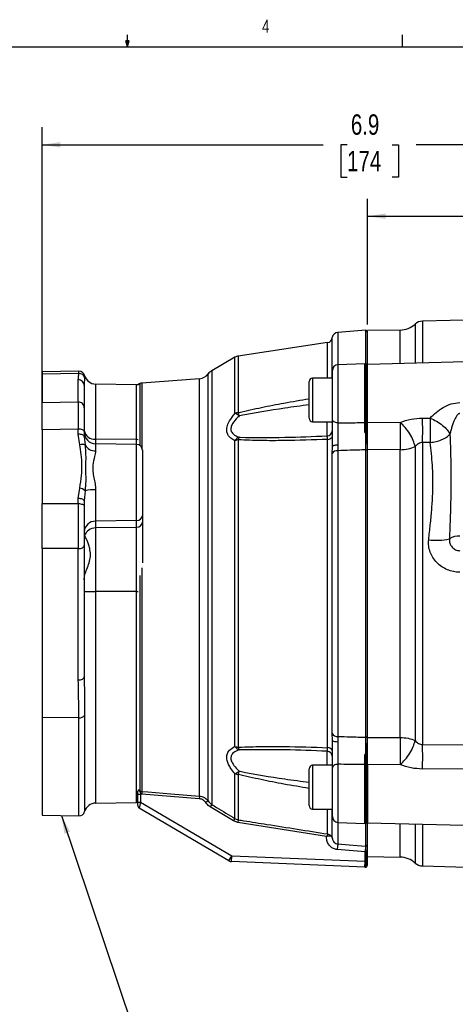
# Model space of a CAD drawing. Header units: inches. Extents: x 0.4 to 16.6, y 0.2 to 10.8.
# Tile 10 of 17: x 7.7 to 10.8, y 3.8 to 10.8. Entities that reach past the tile are written whole.
import ezdxf

# ---------------------------------------------------------------- set-up
doc = ezdxf.new("R2010")
doc.units = ezdxf.units.IN
doc.header["$MEASUREMENT"] = 0
doc.layers.add('BORDER', color=7, linetype='Continuous', lineweight=25)
doc.layers.add('SLD-0', color=7, linetype='Continuous', lineweight=25)
doc.styles.add('SLDTEXTSTYLE0', font='TXT', dxfattribs={"width": 0.75})
doc.dimstyles.new('SLDDIMSTYLE0', dxfattribs={"dimtxt": 0.145833, "dimasz": 0.13, "dimexe": 0, "dimexo": 0.0625, "dimgap": 0.036458, "dimtad": 0, "dimtih": 1, "dimtoh": 1, "dimdec": 1, "dimlfac": 1.5, "dimrnd": 1e-09, "dimzin": 12, "dimdsep": 46, "dimtxsty": 'SLDTEXTSTYLE0', "dimsah": 1, "dimcen": 0.09, "dimadec": 0, "dimazin": 3, "dimtfac": 1, "dimtdec": 1, "dimtofl": 0, "dimtmove": 0, "dimatfit": 3, "dimfxl": 0, "dimfrac": 2, "dimtolj": 1, "dimtzin": 12, "dimarcsym": 0})
doc.dimstyles.new('SLDDIMSTYLE1', dxfattribs={"dimtxt": 0.18, "dimasz": 0.13, "dimexe": 0, "dimexo": 0.0625, "dimgap": 0, "dimtad": 0, "dimtih": 1, "dimtoh": 1, "dimdec": 0, "dimrnd": 1e-09, "dimzin": 0, "dimdsep": 46, "dimtxsty": 'Standard', "dimsah": 1, "dimcen": 0.09, "dimadec": 0, "dimazin": 0, "dimtfac": 0.13, "dimtdec": 0, "dimtofl": 0, "dimtmove": 0, "dimatfit": 3, "dimfxl": 0, "dimfrac": 2, "dimtolj": 1, "dimtzin": 0, "dimarcsym": 0})

# ---------------------------------------------------------------- blocks, each defined once
blk = doc.blocks.new('_D')
at = {"layer": 'SLD-0', "color": 7}
for p, q in [((10.2193, 8.6549), (10.2193, 9.5551)), ((12.4649, 9.1307), (12.4649, 9.5551)), ((10.2193, 9.4301), (11.0611, 9.4301)), ((11.2331, 9.4301), (11.1887, 9.4301)), ((11.1887, 9.4301), (11.1887, 9.1984)), ((11.4486, 9.4301), (11.493, 9.4301)), ((11.493, 9.4301), (11.493, 9.1984)), ((12.4649, 9.4301), (11.6206, 9.4301)), ((11.1887, 9.1984), (11.2331, 9.1984)), ((11.493, 9.1984), (11.4486, 9.1984))]:
    blk.add_line(p, q, dxfattribs=at)
for points in [[(10.2193, 9.4301), (10.3493, 9.4101), (10.3493, 9.4501)], [(12.4649, 9.4301), (12.3349, 9.4501), (12.3349, 9.4101)]]:
    blk.add_solid(points, dxfattribs=at)
at = {"layer": 'SLD-0', "color": 7, "char_height": 0.14583, "attachment_point": 1, "style": 'SLDTEXTSTYLE0'}
for s, insert in [('3.4', (11.2062, 9.6477)), ('86', (11.2331, 9.3864))]:
    blk.add_mtext(s, dxfattribs=dict(at, insert=insert))
blk = doc.blocks.new('_D_2')
at = {"layer": 'SLD-0', "color": 7}
for p, q in [((7.8906, 7.9533), (7.8906, 10.0661)), ((12.4649, 9.1307), (12.4649, 10.0661)), ((7.8906, 9.9411), (9.9007, 9.9411)), ((10.0727, 9.9411), (10.0284, 9.9411)), ((10.0284, 9.9411), (10.0284, 9.7094)), ((10.396, 9.9411), (10.4403, 9.9411)), ((10.4403, 9.9411), (10.4403, 9.7094)), ((12.4649, 9.9411), (10.568, 9.9411)), ((10.0284, 9.7094), (10.0727, 9.7094)), ((10.4403, 9.7094), (10.396, 9.7094))]:
    blk.add_line(p, q, dxfattribs=at)
for points in [[(7.8906, 9.9411), (8.0206, 9.9211), (8.0206, 9.9611)], [(12.4649, 9.9411), (12.3349, 9.9611), (12.3349, 9.9211)]]:
    blk.add_solid(points, dxfattribs=at)
at = {"layer": 'SLD-0', "color": 7, "char_height": 0.14583, "attachment_point": 1, "style": 'SLDTEXTSTYLE0'}
for s, insert in [('6.9', (10.0997, 10.1587)), ('174', (10.0727, 9.8974))]:
    blk.add_mtext(s, dxfattribs=dict(at, insert=insert))

msp = doc.modelspace()

# ---------------------------------------------------------------- linework, layer by layer
at = {"color": 7, "linetype": 'Continuous', "lineweight": 25}
for p, q in [((12.4649, 8.7282), (10.6128, 8.6797)), ((10.2061, 8.6141), (10.0051, 8.5991)), ((10.2173, 8.6049), (10.2173, 8.3788)), ((10.4515, 8.6164), (10.2192, 8.6123)), ((9.933, 8.5264), (9.2934, 8.4294)), ((9.2701, 8.4213), (9.1032, 8.3253)), ((12.465, 8.4289), (10.2192, 8.3701)), ((8.1529, 8.3212), (7.8906, 8.3166)), ((7.8906, 8.3166), (7.8906, 8.3011)), ((9.967, 7.9795), (9.967, 8.3268)), ((10.2005, 8.3752), (10.0072, 8.3684)), ((10.2173, 8.3644), (10.2173, 7.961)), ((8.1529, 8.3056), (7.8906, 8.3011)), ((7.8906, 8.3011), (7.8906, 8.0977)), ((8.1482, 8.1018), (8.1482, 8.26)), ((9.0162, 8.268), (8.6041, 8.2373)), ((9.8006, 7.9853), (9.8006, 8.2473)), ((9.967, 8.2726), (9.826, 8.2726)), ((8.1908, 8.2239), (8.1906, 8.2187)), ((8.1906, 8.2187), (8.1906, 8.0606)), ((8.5663, 8.225), (8.2725, 8.2301)), ((7.8906, 8.0977), (8.1482, 8.1018)), ((7.8906, 7.9033), (7.8906, 8.0977)), ((8.1906, 8.0606), (8.1906, 7.8904)), ((9.826, 7.9599), (9.967, 7.9599)), ((10.2193, 7.9575), (10.453, 7.9547)), ((10.6128, 7.9863), (10.6672, 7.9861)), ((8.1482, 7.9074), (7.8906, 7.9033)), ((7.8906, 7.9033), (7.8906, 7.3752)), ((8.1482, 7.8714), (8.1482, 7.9074)), ((8.1906, 7.8904), (8.1906, 7.8544)), ((8.1584, 7.7962), (8.1482, 7.8714)), ((8.1906, 7.8544), (8.1974, 7.7928)), ((8.5663, 7.8322), (8.2725, 7.8359)), ((9.2701, 5.6377), (9.2701, 7.8254)), ((9.2934, 7.8306), (9.2934, 5.6324)), ((9.933, 5.6294), (9.933, 7.8336)), ((10.2083, 7.8744), (10.2085, 7.8834)), ((10.2173, 7.8855), (10.2173, 7.875)), ((10.2173, 7.8006), (10.2173, 7.8706)), ((10.2193, 7.8006), (10.2193, 7.871)), ((8.5663, 7.7979), (8.2725, 7.803)), ((8.6073, 7.7562), (8.6073, 7.2908)), ((9.9668, 7.7327), (9.967, 7.7808)), ((10.0055, 7.7934), (10.0051, 7.7532)), ((10.0051, 7.7532), (10.0051, 5.7099)), ((10.2061, 5.7038), (10.2061, 7.7593)), ((10.2173, 7.8006), (10.2173, 5.6624)), ((10.2193, 5.6624), (10.2193, 7.8006)), ((10.4515, 7.7603), (10.2193, 7.7619)), ((10.4515, 5.7028), (10.4515, 7.7603)), ((10.5595, 7.7833), (10.5595, 5.6797)), ((10.6672, 7.812), (10.6128, 7.8119)), ((10.6128, 7.8119), (10.6128, 5.6511)), ((9.9668, 5.7303), (9.9668, 7.7327)), ((8.1482, 7.4108), (8.1584, 7.4862)), ((8.1974, 7.4671), (8.1906, 7.3938)), ((8.2725, 7.4736), (8.2725, 7.2487)), ((8.1482, 7.3748), (8.1482, 7.4108)), ((8.1906, 7.3938), (8.1906, 7.3579)), ((7.8906, 7.3752), (8.1482, 7.3748)), ((7.8906, 7.0534), (7.8906, 7.3752)), ((8.1906, 7.3579), (8.1906, 7.0763)), ((8.5663, 7.2533), (8.2725, 7.2487)), ((8.5663, 7.2051), (8.5663, 7.2533)), ((8.6073, 7.2908), (8.6073, 7.2426)), ((8.2725, 7.2487), (8.2725, 7.2005)), ((8.5663, 7.2051), (8.2725, 7.2005)), ((8.2725, 7.2005), (8.2725, 6.7453)), ((8.5663, 6.7452), (8.5663, 7.2051)), ((8.6073, 7.2426), (8.6073, 6.951)), ((8.1933, 7.1444), (8.1909, 7.1469)), ((8.1482, 7.053), (7.8906, 7.0534)), ((7.8906, 7.0534), (7.8906, 5.8458)), ((8.1482, 6.1137), (8.1482, 7.053)), ((8.1906, 7.0763), (8.1906, 6.137)), ((8.5663, 6.7452), (8.2725, 6.7453)), ((8.1906, 6.137), (8.1907, 6.13)), ((8.1529, 5.8432), (7.8906, 5.8458)), ((7.8906, 5.8458), (7.8906, 5.1464)), ((9.967, 5.6823), (9.9668, 5.7303)), ((10.0051, 5.7099), (10.0055, 5.6696)), ((10.2173, 5.5924), (10.2173, 5.6624)), ((10.2193, 5.7011), (10.4515, 5.7028)), ((10.2193, 5.5919), (10.2193, 5.6624)), ((10.6128, 5.6511), (11.3776, 5.6493)), ((10.2085, 5.5796), (10.2083, 5.5887)), ((10.2173, 5.588), (10.2173, 5.5775)), ((9.967, 5.5031), (9.826, 5.5031)), ((10.2173, 5.502), (10.2173, 5.0986)), ((10.453, 5.5083), (10.2193, 5.5056)), ((9.2701, 5.1223), (9.2701, 5.4436)), ((9.2934, 5.4374), (9.2934, 5.1135)), ((9.8006, 5.2158), (9.8006, 5.4778)), ((9.967, 5.1363), (9.967, 5.4835)), ((11.3776, 5.4798), (10.6128, 5.4767)), ((8.5739, 5.2975), (8.5948, 5.2975)), ((8.5739, 5.24), (8.5739, 5.2975)), ((8.6026, 5.2966), (8.5948, 5.2975)), ((8.5948, 5.2975), (8.5948, 5.24)), ((8.6041, 5.3161), (8.6026, 5.2966)), ((9.0146, 5.2639), (8.6026, 5.2966)), ((9.0162, 5.2835), (9.0146, 5.2639)), ((8.2725, 5.2329), (8.5663, 5.2381)), ((8.5663, 5.2381), (8.5739, 5.2389)), ((8.5739, 5.24), (8.5948, 5.24)), ((8.5739, 5.2158), (8.5739, 5.24)), ((8.5948, 5.24), (8.5842, 5.1979)), ((8.5948, 5.24), (9.2475, 4.8561)), ((9.0773, 5.2484), (9.0605, 5.2368)), ((9.1032, 5.2232), (9.0928, 5.2061)), ((7.8906, 5.1464), (8.1529, 5.1419)), ((9.2263, 4.8201), (8.5842, 5.1979)), ((9.2597, 5.1051), (9.0928, 5.2061)), ((9.826, 5.1904), (9.967, 5.1904)), ((9.2701, 5.1223), (9.2597, 5.1051)), ((9.2902, 5.0939), (9.2597, 5.1051)), ((9.2934, 5.1135), (9.2902, 5.0939)), ((9.9251, 4.9932), (9.2902, 5.0939)), ((10.0072, 5.0946), (10.2005, 5.0879)), ((10.2173, 5.0859), (10.2173, 4.8971)), ((10.2192, 5.0929), (11.3151, 5.0642)), ((9.933, 5.0121), (9.9304, 4.996)), ((10.0051, 4.9407), (10.002, 4.9008)), ((10.202, 4.8852), (10.002, 4.9008)), ((10.2051, 4.9251), (10.202, 4.8852)), ((10.2058, 4.8846), (10.202, 4.8852)), ((10.202, 4.8166), (10.202, 4.8852)), ((10.2051, 4.9251), (10.2061, 4.925)), ((10.2085, 4.8774), (10.2058, 4.8846)), ((10.2073, 4.8862), (10.2078, 4.8922)), ((10.2085, 4.8774), (10.2073, 4.8862)), ((10.2085, 4.8166), (10.2085, 4.8774)), ((10.2173, 4.8774), (10.2085, 4.8774)), ((10.2173, 4.8941), (10.2173, 4.8865)), ((10.2173, 4.8865), (10.2173, 4.8774)), ((10.2173, 4.8774), (10.2173, 4.8166)), ((9.2263, 4.8201), (9.2475, 4.8561)), ((9.2457, 4.8144), (9.2475, 4.8561)), ((10.2003, 4.775), (9.2457, 4.8144)), ((9.2475, 4.8561), (10.202, 4.8166)), ((10.2003, 4.775), (10.202, 4.8166)), ((10.202, 4.8166), (10.2085, 4.8166)), ((10.2085, 4.7755), (10.2085, 4.8166)), ((10.2173, 4.8166), (10.2085, 4.8166)), ((10.2173, 4.8166), (10.2173, 4.7857)), ((10.2192, 4.8507), (10.4515, 4.8467)), ((10.6128, 4.7834), (10.9289, 4.7751))]:
    msp.add_line(p, q, dxfattribs=at)
at = {"color": 8, "linetype": 'Continuous', "lineweight": 25}
for p, q in [((10.6128, 8.6797), (10.6128, 8.3804)), ((10.0051, 8.5991), (10.0051, 8.3683)), ((10.2061, 8.375), (10.2061, 8.6141)), ((10.4515, 8.3762), (10.4515, 8.6164)), ((10.5595, 8.6586), (10.5595, 8.379)), ((9.933, 8.2726), (9.933, 8.5264)), ((9.9668, 8.2726), (9.9668, 8.5618)), ((9.2701, 8.0194), (9.2701, 8.4213)), ((9.2934, 8.4294), (9.2934, 8.0256)), ((8.1529, 8.3056), (8.1529, 8.3212)), ((9.1032, 8.3253), (9.1032, 5.2232)), ((10.0072, 8.3684), (10.0072, 7.9525)), ((10.2005, 7.9543), (10.2005, 8.3752)), ((10.2085, 7.9546), (10.2085, 8.3747)), ((8.1937, 8.2908), (8.1937, 8.2755)), ((9.0162, 5.2835), (9.0162, 8.268)), ((9.0773, 5.2484), (9.0773, 8.3021)), ((9.826, 8.2726), (9.826, 7.9599)), ((8.2725, 8.2301), (8.2725, 7.8359)), ((8.5663, 7.8322), (8.5663, 8.225)), ((8.5896, 8.2349), (8.5896, 7.7903)), ((8.6041, 8.2373), (8.6041, 7.7721)), ((9.9291, 7.8592), (9.9291, 7.9599)), ((8.2725, 7.8359), (8.2725, 7.803)), ((8.5663, 7.7979), (8.5663, 7.8322)), ((8.2725, 7.803), (8.2725, 7.7513)), ((8.5663, 7.2533), (8.5663, 7.7979)), ((8.6041, 6.9165), (8.6041, 5.3161)), ((8.5896, 6.8605), (8.5896, 5.3187)), ((8.2725, 6.7453), (8.2725, 5.2329)), ((8.5663, 5.2381), (8.5663, 6.7452)), ((8.1937, 5.8602), (8.1937, 5.1722)), ((8.1529, 5.1419), (8.1529, 5.8432)), ((9.9291, 5.5031), (9.9291, 5.6039)), ((9.826, 5.5031), (9.826, 5.1904)), ((10.0072, 5.5105), (10.0072, 5.0946)), ((10.2005, 5.0879), (10.2005, 5.5088)), ((10.2085, 5.0883), (10.2085, 5.5085)), ((9.933, 5.0121), (9.933, 5.1904)), ((9.9668, 4.9828), (9.9668, 5.1904)), ((10.0051, 5.0947), (10.0051, 4.9407)), ((10.2061, 4.925), (10.2061, 5.088)), ((10.4515, 4.8467), (10.4515, 5.0868)), ((10.5595, 5.084), (10.5595, 4.8044)), ((10.6128, 5.0826), (10.6128, 4.7834))]:
    msp.add_line(p, q, dxfattribs=at)
at = {"color": 7, "linetype": 'Continuous', "lineweight": 25, "flags": 128}
for points in [[(8.576, 8.2237), (8.5744, 8.224), (8.5663, 8.225)], [(10.0072, 7.9525), (9.9993, 7.9532), (9.9917, 7.9548), (9.9847, 7.9574), (9.9787, 7.9607), (9.9737, 7.9648), (9.97, 7.9694), (9.9677, 7.9744), (9.967, 7.9795)], [(8.1906, 7.8904), (8.1898, 7.8938), (8.1874, 7.897), (8.1834, 7.8999), (8.1781, 7.9025), (8.1717, 7.9046), (8.1644, 7.9062), (8.1564, 7.9071), (8.1482, 7.9074)], [(8.1906, 7.8544), (8.1898, 7.8578), (8.1874, 7.861), (8.1834, 7.864), (8.1781, 7.8665), (8.1717, 7.8686), (8.1644, 7.8702), (8.1564, 7.8711), (8.1482, 7.8714)], [(10.0055, 7.7934), (9.9978, 7.793), (9.9905, 7.7922), (9.9839, 7.791), (9.9781, 7.7894), (9.9734, 7.7875), (9.9699, 7.7854), (9.9677, 7.7831), (9.967, 7.7808)], [(10.2061, 7.7593), (10.2082, 7.7592), (10.2103, 7.759), (10.2122, 7.7585), (10.2139, 7.7578), (10.2154, 7.7569), (10.2164, 7.7559), (10.2171, 7.7548), (10.2173, 7.7536)], [(8.1906, 7.3938), (8.1898, 7.3972), (8.1874, 7.4004), (8.1834, 7.4033), (8.1781, 7.4059), (8.1717, 7.408), (8.1644, 7.4096), (8.1564, 7.4105), (8.1482, 7.4108)], [(8.1482, 7.3748), (8.1564, 7.3745), (8.1644, 7.3736), (8.1717, 7.372), (8.1781, 7.3699), (8.1834, 7.3674), (8.1874, 7.3644), (8.1898, 7.3612), (8.1906, 7.3579)], [(8.1482, 7.053), (8.1564, 7.0534), (8.1644, 7.0547), (8.1717, 7.0568), (8.1781, 7.0597), (8.1834, 7.0632), (8.1874, 7.0673), (8.1898, 7.0717), (8.1906, 7.0763)], [(8.1482, 6.1137), (8.1564, 6.1141), (8.1644, 6.1153), (8.1717, 6.1175), (8.1781, 6.1204), (8.1834, 6.1239), (8.1874, 6.128), (8.1898, 6.1324), (8.1906, 6.137)], [(10.2061, 5.7038), (10.2082, 5.7038), (10.2103, 5.7041), (10.2122, 5.7046), (10.2139, 5.7053), (10.2154, 5.7061), (10.2164, 5.7072), (10.2171, 5.7083), (10.2173, 5.7094)], [(10.0055, 5.6696), (9.9978, 5.67), (9.9905, 5.6708), (9.9839, 5.6721), (9.9781, 5.6736), (9.9734, 5.6755), (9.9699, 5.6776), (9.9677, 5.6799), (9.967, 5.6823)], [(10.0072, 5.5105), (9.9993, 5.5099), (9.9917, 5.5082), (9.9847, 5.5057), (9.9787, 5.5023), (9.9737, 5.4982), (9.97, 5.4936), (9.9677, 5.4887), (9.967, 5.4835)], [(8.6041, 5.3161), (8.6456, 5.3128), (8.8118, 5.2997), (9.0162, 5.2835)], [(10.0051, 4.9407), (10.0882, 4.9342), (10.2051, 4.9251)]]:
    msp.add_lwpolyline(points, dxfattribs=at)
at = {"color": 8, "linetype": 'Continuous', "lineweight": 25, "flags": 128}
for points in [[(8.576, 7.8312), (8.5744, 7.8315), (8.5663, 7.8322)], [(8.5663, 6.7452), (8.5744, 6.7452), (8.576, 6.7452)]]:
    msp.add_lwpolyline(points, dxfattribs=at)
at = {"color": 7, "linetype": 'Continuous', "lineweight": 25}
for centre, radius, start, end in [((10.6149, 8.5964), 0.0833, 91.5, 131.70811), ((10.0082, 8.5576), 0.0417, 94.27043, 174.1396), ((10.2069, 8.6037), 0.0104, 0, 94.27043), ((10.4486, 8.783), 0.1667, 271, 311.70811), ((9.927, 8.5659), 0.04, 278.6206, 354.1396), ((9.3034, 8.3635), 0.0667, 98.6206, 119.89158), ((8.1536, 8.2795), 0.0417, 15.73314, 91), ((9.1447, 8.2531), 0.0833, 119.89158, 143.9524), ((10.0086, 8.3268), 0.0417, 92, 180), ((10.202, 8.3335), 0.0417, 81.0288, 92), ((10.2069, 8.3644), 0.0104, 0, 81.0288), ((8.1491, 8.2185), 0.0415, 0.29003, 91.27394), ((8.1537, 8.264), 0.0416, 16.09963, 91.17296), ((8.2739, 8.3134), 0.0833, 195.73314, 269), ((9.01, 8.3511), 0.0833, 274.27043, 323.9524), ((9.826, 8.2473), 0.0253, 90, 180), ((8.5948, 8.2147), 0.0208, 104.40046, 154.56461), ((8.6103, 8.1542), 0.0833, 94.27043, 104.40046), ((8.1491, 8.0604), 0.0415, 0.29003, 91.27394), ((9.3024, 7.9449), 0.0812, 96.40191, 113.41754), ((9.2169, 7.8968), 0.1337, 51.64643, 66.54125), ((8.5477, 7.8106), 0.7761, 14.25325, 16.0881), ((9.826, 7.9853), 0.0253, 180, 270), ((10.209, 7.963), 0.00847, 266.15644, 346.27012), ((5.6648, 7.8991), 4.9487, 358.99051, 1.00949), ((8.264, 7.91), 0.0745, 189.747, 276.51651), ((9.927, 7.899), 0.0399, 272.93071, 359.93949), ((10.202, 8.0205), 0.0663, 268.74007, 275.62519), ((8.2739, 7.8863), 0.0833, 180, 269), ((9.3262, 7.7857), 0.0687, 112.53868, 144.72713), ((9.3021, 7.7382), 0.0929, 95.37485, 110.11036), ((9.3636, 7.8164), 0.0717, 152.77302, 168.51116), ((9.9355, 7.8661), 0.0325, 265.54637, 345.5192), ((10.2103, 7.8954), 0.0121, 261.26676, 305.22671), ((8.174, 7.7493), 0.0493, 61.67956, 108.42396), ((8.2704, 7.8363), 0.085, 210.81405, 271.3962), ((8.5656, 7.7562), 0.0417, 0, 89), ((10.0007, 7.7152), 0.0382, 83.33285, 152.69799), ((8.1494, 7.4184), 0.0684, 45.44141, 82.4486), ((8.2632, 7.1427), 0.331, 88.39109, 101.46547), ((8.5677, 7.293), 0.0396, 268.0385, 356.85479), ((8.2698, 7.1695), 0.0793, 88.0385, 176.85479), ((8.2711, 7.1185), 0.082, 89.04084, 161.5845), ((8.5677, 7.2448), 0.0396, 268.0385, 356.85479), ((10.7145, 7.536), 0.4234, 262.1584, 282.36797), ((10.8723, 7.0233), 0.1197, 86.58888, 124.08808), ((8.2522, 8.9649), 2.2197, 268.40861, 270.52228), ((8.158, 5.8885), 0.0456, 263.54486, 321.58194), ((10.0007, 5.7478), 0.0382, 207.30201, 276.66715), ((9.3021, 5.7249), 0.0929, 249.88964, 264.62515), ((9.3262, 5.6773), 0.0687, 215.27287, 247.46132), ((5.6648, 5.5639), 4.9487, 358.99051, 1.00949), ((9.3636, 5.6467), 0.0717, 191.48884, 207.22698), ((9.927, 5.564), 0.0399, 0.06051, 87.06929), ((9.9355, 5.597), 0.0325, 14.4808, 94.45363), ((10.2103, 5.5677), 0.0121, 54.77329, 98.73324), ((9.826, 5.4778), 0.0253, 90, 180), ((10.202, 5.4425), 0.0663, 84.37481, 91.25993), ((10.209, 5.5), 0.00847, 13.72988, 93.84356), ((9.2169, 5.5662), 0.1337, 293.45875, 308.35357), ((9.3024, 5.5181), 0.0812, 246.58246, 263.59809), ((8.5477, 5.6525), 0.7761, 343.9119, 345.74675), ((8.2739, 5.1496), 0.0833, 91, 164.26686), ((8.5948, 5.2158), 0.0208, 180, 239.53446), ((9.826, 5.2158), 0.0253, 180, 270), ((8.1536, 5.1835), 0.0417, 269, 344.26686), ((10.0086, 5.1363), 0.0417, 180, 268), ((10.202, 5.1295), 0.0417, 268, 278.9712), ((10.2069, 5.0986), 0.0104, 278.9712, 0), ((10.207, 4.9352), 0.0102, 264.69834, 358.67688), ((10.2097, 4.9741), 0.088, 268.43076, 274.91218), ((10.2099, 4.9057), 0.0137, 261.20972, 302.26397), ((9.2475, 4.8561), 0.0417, 239.53446, 267.63375), ((10.4486, 4.68), 0.1667, 48.29189, 89), ((10.6149, 4.8667), 0.0833, 228.29189, 268.5), ((10.202, 4.8166), 0.0417, 267.63375, 278.9712), ((10.2069, 4.7857), 0.0104, 278.9712, 0)]:
    msp.add_arc(centre, radius, start, end, dxfattribs=at)
at = {"color": 8, "linetype": 'Continuous', "lineweight": 25}
msp.add_arc((8.5942, 5.3387), 0.0205, 207.40832, 257.09821, dxfattribs=at)
at = {"color": 7, "linetype": 'Continuous', "lineweight": 25}
for centre, major_axis, ratio, start_param, end_param in [((8.1489, 7.7717), (-0.0007, 0.3334), 0.001501, 0.140105, 1.151758), ((8.1489, 7.2392), (0.0001, 0.3333), 0.002484, 1.152015, 2.163668)]:
    msp.add_ellipse(centre, major_axis=major_axis, ratio=ratio, start_param=start_param, end_param=end_param, dxfattribs=at)
for points, knots in [([(10.2193, 8.3756), (10.2193, 8.3828), (10.2193, 8.4212), (10.2193, 8.4755), (10.2193, 8.5369), (10.2193, 8.5799), (10.2193, 8.6073), (10.2193, 8.6106), (10.2193, 8.6123)], [0, 0, 0, 0, 0.044495, 0.235596, 0.426697, 0.617798, 0.808899, 1, 1, 1, 1]), ([(10.2193, 8.1163), (10.2193, 8.14), (10.2193, 8.1876), (10.2193, 8.2532), (10.2193, 8.3084), (10.2193, 8.3476), (10.2193, 8.3687), (10.2193, 8.368), (10.2193, 8.3677)], [0, 0, 0, 0, 0.178773, 0.357545, 0.536318, 0.715091, 0.893864, 1, 1, 1, 1]), ([(8.1482, 8.26), (8.1485, 8.2635), (8.1495, 8.2787), (8.1514, 8.2939), (8.1529, 8.3056)], [0, 0, 0, 0, 0.233345, 1, 1, 1, 1]), ([(10.6672, 7.9861), (10.6809, 8.0003), (10.7081, 8.0286), (10.7599, 8.0633), (10.8166, 8.0913), (10.8585, 8.0956), (10.8794, 8.0978)], [0, 0, 0, 0, 0.250221, 0.499617, 0.749828, 1, 1, 1, 1]), ([(9.2701, 7.8254), (9.2599, 7.8307), (9.2422, 7.8398), (9.2238, 7.8591), (9.2116, 7.8824), (9.2094, 7.914), (9.2238, 7.9579), (9.2478, 7.9936), (9.2664, 8.0152), (9.2701, 8.0194)], [0, 0, 0, 0, 0.162162, 0.279449, 0.396439, 0.554663, 0.712236, 0.942879, 1, 1, 1, 1]), ([(9.2999, 8.0016), (9.2962, 7.9982), (9.2781, 7.9815), (9.2541, 7.9536), (9.2398, 7.9195), (9.2406, 7.9008), (9.2466, 7.8834), (9.2563, 7.872), (9.276, 7.8583), (9.2897, 7.8531), (9.2999, 7.8491)], [0, 0, 0, 0, 0.060426, 0.295827, 0.448101, 0.575654, 0.598782, 0.771911, 0.830481, 1, 1, 1, 1]), ([(9.967, 7.7808), (9.967, 7.7853), (9.967, 7.8121), (9.967, 7.8643), (9.967, 7.9295), (9.967, 7.964), (9.967, 7.9795)], [0, 0, 0, 0, 0.067291, 0.398, 0.728909, 1, 1, 1, 1]), ([(10.2173, 7.961), (10.2173, 7.9545), (10.2173, 7.932), (10.2173, 7.9048), (10.2173, 7.8855)], [0, 0, 0, 0, 0.2893751, 1, 1, 1, 1]), ([(10.2193, 7.7619), (10.2193, 7.7774), (10.2193, 7.8083), (10.2193, 7.8612), (10.2193, 7.9135), (10.2193, 7.9428), (10.2193, 7.9575)], [0, 0, 0, 0, 0.249637, 0.499338, 0.749095, 1, 1, 1, 1]), ([(10.453, 7.9547), (10.4783, 7.9639), (10.529, 7.9824), (10.5849, 7.985), (10.6128, 7.9863)], [0, 0, 0, 0, 0.499962, 1, 1, 1, 1]), ([(10.6672, 7.9861), (10.6674, 7.9723), (10.6679, 7.9445), (10.668, 7.898), (10.6679, 7.852), (10.6674, 7.8252), (10.6672, 7.812)], [0, 0, 0, 0, 0.247693, 0.499839, 0.754083, 1, 1, 1, 1]), ([(10.6672, 7.9861), (10.6827, 7.9791), (10.7144, 7.9647), (10.757, 7.935), (10.7912, 7.9026), (10.803, 7.8817), (10.8087, 7.8716)], [0, 0, 0, 0, 0.243758, 0.5, 0.756242, 1, 1, 1, 1]), ([(10.8794, 8.0186), (10.8779, 8.0185), (10.8748, 8.0182), (10.8703, 8.0161), (10.8657, 8.0127), (10.8581, 8.0048), (10.8501, 7.9918), (10.8409, 7.973), (10.8319, 7.9507), (10.8231, 7.9248), (10.8151, 7.8978), (10.8108, 7.8802), (10.8087, 7.8716)], [0, 0, 0, 0, 0.026041, 0.054674, 0.087614, 0.126006, 0.251224, 0.358574, 0.501003, 0.680493, 0.843924, 1, 1, 1, 1]), ([(10.0072, 7.9525), (10.0069, 7.9401), (10.0064, 7.9124), (10.0058, 7.8603), (10.0055, 7.8185), (10.0055, 7.7971), (10.0055, 7.7934)], [0, 0, 0, 0, 0.2712374, 0.6021638, 0.9327439, 1, 1, 1, 1]), ([(10.0072, 7.9525), (10.0345, 7.9527), (10.0989, 7.9533), (10.1634, 7.9539), (10.2005, 7.9543)], [0, 0, 0, 0, 0.423273, 1, 1, 1, 1]), ([(10.1994, 7.8853), (10.1995, 7.892), (10.1998, 7.917), (10.2002, 7.9385), (10.2005, 7.9543)], [0, 0, 0, 0, 0.2702507, 1, 1, 1, 1]), ([(10.2085, 7.8834), (10.2085, 7.9016), (10.2085, 7.9272), (10.2085, 7.9484), (10.2085, 7.9546)], [0, 0, 0, 0, 0.710596, 1, 1, 1, 1]), ([(10.453, 7.9547), (10.4531, 7.937), (10.4534, 7.9074), (10.4531, 7.8551), (10.4526, 7.8059), (10.4519, 7.7752), (10.4515, 7.7603)], [0, 0, 0, 0, 0.30035, 0.499876, 0.756119, 1, 1, 1, 1]), ([(10.5595, 7.7833), (10.5558, 7.7973), (10.5481, 7.826), (10.5226, 7.8741), (10.4898, 7.9199), (10.465, 7.9433), (10.453, 7.9547)], [0, 0, 0, 0, 0.243136, 0.5, 0.756864, 1, 1, 1, 1]), ([(9.933, 7.8336), (9.8288, 7.8302), (9.6697, 7.8249), (9.4564, 7.8246), (9.3477, 7.8286), (9.2934, 7.8306)], [0, 0, 0, 0, 0.486338, 0.743005, 1, 1, 1, 1]), ([(9.2999, 7.8491), (9.3019, 7.8491), (9.4105, 7.8462), (9.6202, 7.8473), (9.8284, 7.8553), (9.9291, 7.8592)], [0, 0, 0, 0, 0.009852, 0.521484, 1, 1, 1, 1]), ([(9.933, 7.8336), (9.9328, 7.8364), (9.9324, 7.8449), (9.9311, 7.8555), (9.9298, 7.8579), (9.9291, 7.8592)], [0, 0, 0, 0, 0.191451, 0.594457, 1, 1, 1, 1]), ([(10.2062, 7.8755), (10.206, 7.8757), (10.2036, 7.8788), (10.2014, 7.882), (10.1995, 7.8852), (10.1994, 7.8853)], [0, 0, 0, 0, 0.066377, 0.979914, 1, 1, 1, 1]), ([(10.1994, 7.8853), (10.1998, 7.8851), (10.202, 7.8841), (10.2051, 7.8833), (10.2078, 7.8834), (10.2085, 7.8834)], [0, 0, 0, 0, 0.122007, 0.78766, 1, 1, 1, 1]), ([(10.2061, 7.7593), (10.2061, 7.7759), (10.2061, 7.8092), (10.2061, 7.8509), (10.2062, 7.8724), (10.2062, 7.8755)], [0, 0, 0, 0, 0.46098, 0.92197, 1, 1, 1, 1]), ([(10.2062, 7.8755), (10.2064, 7.8753), (10.2069, 7.8748), (10.2076, 7.8744), (10.2081, 7.8744), (10.2083, 7.8744)], [0, 0, 0, 0, 0.389404, 0.782582, 1, 1, 1, 1]), ([(10.2083, 7.8744), (10.2095, 7.8744), (10.2117, 7.8744), (10.2146, 7.8745), (10.2166, 7.8747), (10.2172, 7.8749), (10.2173, 7.875), (10.2173, 7.875), (10.2173, 7.875)], [0, 0, 0, 0, 0.2351758, 0.4703331, 0.7059778, 0.9423171, 0.9813475, 1, 1, 1, 1]), ([(10.2173, 7.875), (10.2173, 7.8724), (10.2173, 7.8502), (10.2173, 7.8067), (10.2173, 7.7713), (10.2173, 7.7536)], [0, 0, 0, 0, 0.062626, 0.531308, 1, 1, 1, 1]), ([(10.6672, 7.812), (10.6814, 7.814), (10.7103, 7.8178), (10.7505, 7.8314), (10.7852, 7.8494), (10.801, 7.8643), (10.8087, 7.8716)], [0, 0, 0, 0, 0.245667, 0.5, 0.754333, 1, 1, 1, 1]), ([(10.8087, 7.8716), (10.8113, 7.7902), (10.8166, 7.6291), (10.8144, 7.379), (10.8083, 7.2091), (10.8052, 7.1224)], [0, 0, 0, 0, 0.333905, 0.660587, 1, 1, 1, 1]), ([(8.1584, 7.4862), (8.1633, 7.5162), (8.1763, 7.5953), (8.1752, 7.7), (8.1625, 7.7726), (8.1584, 7.7962)], [0, 0, 0, 0, 0.291935, 0.769662, 1, 1, 1, 1]), ([(8.1974, 7.7928), (8.199, 7.7698), (8.2031, 7.7097), (8.1994, 7.6212), (8.2027, 7.5352), (8.1992, 7.4898), (8.1974, 7.4671)], [0, 0, 0, 0, 0.233614, 0.611756, 0.806294, 1, 1, 1, 1]), ([(8.2725, 7.7513), (8.2705, 7.7385), (8.2661, 7.7096), (8.2504, 7.6583), (8.2517, 7.6049), (8.2599, 7.5606), (8.2696, 7.5172), (8.2715, 7.4881), (8.2725, 7.4736)], [0, 0, 0, 0, 0.1934358, 0.4356042, 0.5869872, 0.7284372, 0.8644989, 1, 1, 1, 1]), ([(10.2061, 7.7593), (10.1693, 7.7581), (10.1023, 7.756), (10.0353, 7.7541), (10.0051, 7.7532)], [0, 0, 0, 0, 0.549647, 1, 1, 1, 1]), ([(10.6128, 7.8119), (10.6075, 7.8115), (10.597, 7.8107), (10.5778, 7.8016), (10.5668, 7.7906), (10.5595, 7.7833)], [0, 0, 0, 0, 0.2497062, 0.5014774, 1, 1, 1, 1]), ([(10.6567, 7.1166), (10.6587, 7.1347), (10.6625, 7.1705), (10.6682, 7.2238), (10.6735, 7.276), (10.6783, 7.3284), (10.6822, 7.3797), (10.685, 7.4297), (10.6872, 7.4912), (10.6874, 7.5647), (10.6836, 7.6496), (10.6766, 7.7325), (10.6704, 7.7855), (10.6672, 7.812)], [0, 0, 0, 0, 0.073358, 0.145201, 0.217937, 0.288075, 0.362027, 0.432164, 0.498511, 0.623635, 0.749181, 0.874504, 1, 1, 1, 1]), ([(8.1906, 6.8299), (8.1918, 6.8416), (8.1941, 6.8657), (8.2098, 6.9072), (8.2272, 6.9517), (8.238, 7.0004), (8.2331, 7.0432), (8.224, 7.0789), (8.2139, 7.1063), (8.2043, 7.1266), (8.1971, 7.1389), (8.1944, 7.1428), (8.1933, 7.1444)], [0, 0, 0, 0, 0.089155, 0.182472, 0.284793, 0.387277, 0.512128, 0.615493, 0.718899, 0.823865, 0.928864, 1, 1, 1, 1]), ([(10.8786, 6.8838), (10.8634, 6.8849), (10.8331, 6.8871), (10.7895, 6.9011), (10.7493, 6.9226), (10.7142, 6.9518), (10.6858, 6.9874), (10.666, 7.0281), (10.6549, 7.072), (10.6561, 7.1017), (10.6567, 7.1166)], [0, 0, 0, 0, 0.125142, 0.250419, 0.375167, 0.500702, 0.626162, 0.750639, 0.875531, 1, 1, 1, 1]), ([(10.8052, 7.1224), (10.805, 7.1174), (10.8046, 7.107), (10.808, 7.0912), (10.8143, 7.0767), (10.8236, 7.0636), (10.835, 7.053), (10.8486, 7.0448), (10.8634, 7.0395), (10.8739, 7.0386), (10.8791, 7.0382)], [0, 0, 0, 0, 0.122518, 0.250162, 0.383182, 0.50013, 0.630923, 0.750209, 0.875321, 1, 1, 1, 1]), ([(8.1529, 5.8432), (8.1528, 5.8642), (8.1522, 5.9544), (8.1499, 6.0446), (8.1482, 6.1137)], [0, 0, 0, 0, 0.233337, 1, 1, 1, 1]), ([(10.0051, 5.7099), (10.0353, 5.709), (10.1023, 5.707), (10.1693, 5.7049), (10.2061, 5.7038)], [0, 0, 0, 0, 0.450353, 1, 1, 1, 1]), ([(10.2062, 5.5875), (10.2062, 5.5906), (10.2061, 5.6122), (10.2061, 5.6538), (10.2061, 5.6871), (10.2061, 5.7038)], [0, 0, 0, 0, 0.07803, 0.53902, 1, 1, 1, 1]), ([(10.2173, 5.7094), (10.2173, 5.6917), (10.2173, 5.6564), (10.2173, 5.6128), (10.2173, 5.5906), (10.2173, 5.588)], [0, 0, 0, 0, 0.468692, 0.937374, 1, 1, 1, 1]), ([(9.2701, 5.4436), (9.2599, 5.4559), (9.2422, 5.4771), (9.2238, 5.5089), (9.2116, 5.5403), (9.2094, 5.5734), (9.2238, 5.6077), (9.2478, 5.6271), (9.2664, 5.6359), (9.2701, 5.6377)], [0, 0, 0, 0, 0.162162, 0.279449, 0.396439, 0.554663, 0.712236, 0.942879, 1, 1, 1, 1]), ([(9.2934, 5.6324), (9.2956, 5.6325), (9.3508, 5.6353), (9.4598, 5.6381), (9.6707, 5.6383), (9.8288, 5.6329), (9.933, 5.6294)], [0, 0, 0, 0, 0.010656, 0.261885, 0.513518, 1, 1, 1, 1]), ([(9.967, 5.4835), (9.967, 5.5028), (9.967, 5.5415), (9.967, 5.6123), (9.967, 5.6596), (9.967, 5.6821), (9.967, 5.6823)], [0, 0, 0, 0, 0.332453, 0.664935, 0.996731, 1, 1, 1, 1]), ([(10.0055, 5.6696), (10.0055, 5.6694), (10.0055, 5.6515), (10.0057, 5.6136), (10.0063, 5.557), (10.0069, 5.526), (10.0072, 5.5105)], [0, 0, 0, 0, 0.003267, 0.334916, 0.667383, 1, 1, 1, 1]), ([(10.2193, 5.5056), (10.2193, 5.5202), (10.2193, 5.5493), (10.2193, 5.6016), (10.2193, 5.6546), (10.2193, 5.6856), (10.2193, 5.7011)], [0, 0, 0, 0, 0.249637, 0.499339, 0.749096, 1, 1, 1, 1]), ([(10.4515, 5.7028), (10.4519, 5.6878), (10.4526, 5.6571), (10.4531, 5.6079), (10.4534, 5.5556), (10.4531, 5.5261), (10.453, 5.5083)], [0, 0, 0, 0, 0.243881, 0.500124, 0.699654, 1, 1, 1, 1]), ([(10.453, 5.5083), (10.465, 5.5197), (10.4898, 5.5432), (10.5226, 5.589), (10.5481, 5.637), (10.5558, 5.6658), (10.5595, 5.6797)], [0, 0, 0, 0, 0.243136, 0.5, 0.756864, 1, 1, 1, 1]), ([(10.5595, 5.6797), (10.5668, 5.6725), (10.5778, 5.6615), (10.597, 5.6523), (10.6075, 5.6515), (10.6128, 5.6511)], [0, 0, 0, 0, 0.497936, 0.748079, 1, 1, 1, 1]), ([(9.2999, 5.6139), (9.2962, 5.6126), (9.2781, 5.6062), (9.2541, 5.592), (9.2398, 5.566), (9.2406, 5.5469), (9.2466, 5.526), (9.2563, 5.5091), (9.276, 5.4843), (9.2897, 5.4712), (9.2999, 5.4614)], [0, 0, 0, 0, 0.0604263, 0.2958272, 0.4481007, 0.5756539, 0.5987821, 0.7719113, 0.8304807, 1, 1, 1, 1]), ([(9.9291, 5.6039), (9.8284, 5.608), (9.6179, 5.6166), (9.4089, 5.6148), (9.2999, 5.6139)], [0, 0, 0, 0, 0.478666, 1, 1, 1, 1]), ([(9.9291, 5.6039), (9.9294, 5.6043), (9.9304, 5.6057), (9.9319, 5.6131), (9.9326, 5.624), (9.933, 5.6294)], [0, 0, 0, 0, 0.207401, 0.604963, 1, 1, 1, 1]), ([(10.1994, 5.5778), (10.1995, 5.5778), (10.2015, 5.5812), (10.2039, 5.5844), (10.2062, 5.5875)], [0, 0, 0, 0, 0.020091, 1, 1, 1, 1]), ([(10.2085, 5.5796), (10.2077, 5.5796), (10.205, 5.5797), (10.2019, 5.5789), (10.1998, 5.5779), (10.1994, 5.5778)], [0, 0, 0, 0, 0.242644, 0.878047, 1, 1, 1, 1]), ([(10.2005, 5.5088), (10.2002, 5.5245), (10.1998, 5.5461), (10.1995, 5.571), (10.1994, 5.5778)], [0, 0, 0, 0, 0.729749, 1, 1, 1, 1]), ([(10.2083, 5.5887), (10.2081, 5.5887), (10.2075, 5.5886), (10.2068, 5.5882), (10.2064, 5.5877), (10.2062, 5.5875)], [0, 0, 0, 0, 0.287112, 0.641942, 1, 1, 1, 1]), ([(10.2083, 5.5887), (10.2095, 5.5887), (10.2117, 5.5886), (10.2146, 5.5885), (10.2166, 5.5883), (10.2172, 5.5881), (10.2173, 5.588), (10.2173, 5.588), (10.2173, 5.588)], [0, 0, 0, 0, 0.235176, 0.470333, 0.705978, 0.942317, 0.981347, 1, 1, 1, 1]), ([(10.2085, 5.5085), (10.2085, 5.5243), (10.2085, 5.5465), (10.2085, 5.5722), (10.2085, 5.5796)], [0, 0, 0, 0, 0.71275, 1, 1, 1, 1]), ([(10.2173, 5.5775), (10.2173, 5.5697), (10.2173, 5.5424), (10.2173, 5.5188), (10.2173, 5.502)], [0, 0, 0, 0, 0.287279, 1, 1, 1, 1]), ([(10.2005, 5.5088), (10.1634, 5.5091), (10.0989, 5.5098), (10.0345, 5.5103), (10.0072, 5.5105)], [0, 0, 0, 0, 0.576727, 1, 1, 1, 1]), ([(10.6128, 5.4767), (10.5848, 5.4781), (10.529, 5.4807), (10.4783, 5.4991), (10.453, 5.5083)], [0, 0, 0, 0, 0.500346, 1, 1, 1, 1]), ([(8.5739, 5.2975), (8.5739, 5.3006), (8.5739, 5.3084), (8.5739, 5.3165), (8.5739, 5.3201), (8.5739, 5.3201)], [0, 0, 0, 0, 0.390498, 0.996969, 1, 1, 1, 1]), ([(8.5896, 5.3187), (8.593, 5.3179), (8.5978, 5.3167), (8.6027, 5.3163), (8.6041, 5.3161)], [0, 0, 0, 0, 0.7063297, 1, 1, 1, 1]), ([(8.5896, 5.3187), (8.59, 5.3176), (8.5909, 5.3152), (8.5925, 5.3093), (8.5939, 5.3032), (8.5945, 5.2991), (8.5948, 5.2975)], [0, 0, 0, 0, 0.26962, 0.544282, 0.822953, 1, 1, 1, 1]), ([(9.0162, 5.2835), (9.0215, 5.2827), (9.0362, 5.2807), (9.0588, 5.2698), (9.0712, 5.2555), (9.0773, 5.2484)], [0, 0, 0, 0, 0.22286, 0.613289, 1, 1, 1, 1]), ([(10.2193, 5.3468), (10.2193, 5.323), (10.2193, 5.2755), (10.2193, 5.2098), (10.2193, 5.1547), (10.2193, 5.1154), (10.2193, 5.0943), (10.2193, 5.0951), (10.2193, 5.0953)], [0, 0, 0, 0, 0.178773, 0.357545, 0.536318, 0.715091, 0.893864, 1, 1, 1, 1]), ([(9.0605, 5.2368), (9.0559, 5.2423), (9.0467, 5.2533), (9.0297, 5.2617), (9.0186, 5.2633), (9.0146, 5.2639)], [0, 0, 0, 0, 0.388938, 0.778537, 1, 1, 1, 1]), ([(9.0928, 5.2061), (9.0903, 5.2078), (9.0777, 5.2158), (9.0681, 5.2275), (9.0605, 5.2368)], [0, 0, 0, 0, 0.2027765, 1, 1, 1, 1]), ([(9.0773, 5.2484), (9.0834, 5.2408), (9.091, 5.2312), (9.1011, 5.2246), (9.1032, 5.2232)], [0, 0, 0, 0, 0.798196, 1, 1, 1, 1]), ([(9.1032, 5.2232), (9.1151, 5.216), (9.1707, 5.1823), (9.2263, 5.1487), (9.2701, 5.1223)], [0, 0, 0, 0, 0.213576, 1, 1, 1, 1]), ([(9.2701, 5.1223), (9.2765, 5.119), (9.2839, 5.1152), (9.2921, 5.1137), (9.2934, 5.1135)], [0, 0, 0, 0, 0.848266, 1, 1, 1, 1]), ([(9.2934, 5.1135), (9.3071, 5.1113), (9.3757, 5.1004), (9.5889, 5.0666), (9.7884, 5.035), (9.933, 5.0121)], [0, 0, 0, 0, 0.0643399, 0.3216995, 1, 1, 1, 1]), ([(10.2193, 4.8982), (10.2193, 4.9078), (10.2193, 4.9308), (10.2193, 4.988), (10.2193, 5.0418), (10.2193, 5.0802), (10.2193, 5.0875)], [0, 0, 0, 0, 0.242064, 0.581514, 0.920964, 1, 1, 1, 1]), ([(9.9304, 4.996), (9.9337, 4.9973), (9.9401, 4.9999), (9.9494, 5.0004), (9.9558, 4.9989), (9.9584, 4.9969), (9.9593, 4.9961)], [0, 0, 0, 0, 0.295655, 0.579466, 0.848349, 1, 1, 1, 1]), ([(9.933, 5.0121), (9.9365, 5.0113), (9.9445, 5.0094), (9.9535, 5.0032), (9.9579, 4.9979), (9.9593, 4.9961)], [0, 0, 0, 0, 0.342073, 0.78066, 1, 1, 1, 1]), ([(9.9251, 4.9932), (9.9251, 4.9932), (9.9269, 4.9941), (9.9287, 4.9951), (9.9304, 4.996)], [0, 0, 0, 0, 0.034567, 1, 1, 1, 1]), ([(10.002, 4.9008), (9.993, 4.9024), (9.9749, 4.9057), (9.9517, 4.9217), (9.9344, 4.944), (9.9253, 4.9692), (9.9251, 4.986), (9.9251, 4.9932)], [0, 0, 0, 0, 0.205521, 0.410886, 0.620513, 0.838738, 1, 1, 1, 1]), ([(9.9593, 4.9961), (9.962, 4.9929), (9.9655, 4.9886), (9.9666, 4.9841), (9.9668, 4.9828), (9.9668, 4.9828)], [0, 0, 0, 0, 0.730944, 0.992246, 1, 1, 1, 1]), ([(9.9668, 4.9828), (9.9669, 4.9816), (9.9676, 4.9752), (9.9712, 4.9642), (9.9798, 4.9521), (9.9914, 4.9433), (10.0006, 4.9415), (10.0051, 4.9407)], [0, 0, 0, 0, 0.062631, 0.318116, 0.556054, 0.780978, 1, 1, 1, 1]), ([(10.2173, 4.935), (10.2173, 4.9346), (10.2173, 4.9324), (10.2173, 4.9254), (10.2173, 4.9115), (10.2173, 4.8999), (10.2173, 4.8941)], [0, 0, 0, 0, 0.068437, 0.376345, 0.688251, 1, 1, 1, 1]), ([(10.2078, 4.8922), (10.2075, 4.8911), (10.207, 4.8894), (10.2065, 4.8873), (10.2062, 4.886), (10.206, 4.8854), (10.2059, 4.885), (10.2058, 4.8848), (10.2058, 4.8846), (10.2058, 4.8846)], [0, 0, 0, 0, 0.41408, 0.681924, 0.827571, 0.906582, 0.9494, 0.972688, 1, 1, 1, 1]), ([(10.2073, 4.8862), (10.2071, 4.886), (10.2066, 4.8855), (10.2061, 4.8849), (10.2058, 4.8846), (10.2058, 4.8846)], [0, 0, 0, 0, 0.4354448, 0.9107115, 1, 1, 1, 1]), ([(10.2078, 4.8922), (10.2075, 4.8968), (10.2068, 4.9061), (10.2063, 4.9174), (10.2061, 4.923), (10.2061, 4.9247), (10.2061, 4.925)], [0, 0, 0, 0, 0.313411, 0.625136, 0.931879, 1, 1, 1, 1])]:
    msp.add_open_spline(points, degree=3, knots=knots, dxfattribs=at)
at = {"color": 8, "linetype": 'Continuous', "lineweight": 25}
for points, knots in [([(8.1937, 8.2755), (8.1927, 8.2628), (8.1915, 8.2475), (8.1909, 8.2272), (8.1908, 8.2239)], [0, 0, 0, 0, 0.834771, 1, 1, 1, 1]), ([(9.2934, 8.0256), (9.2956, 8.0262), (9.3508, 8.0395), (9.4598, 8.0632), (9.6267, 8.0962), (9.7406, 8.1153), (9.8006, 8.1253)], [0, 0, 0, 0, 0.013424, 0.329899, 0.646883, 1, 1, 1, 1]), ([(9.8006, 8.0812), (9.7428, 8.0735), (9.5753, 8.0513), (9.4088, 8.0213), (9.2999, 8.0016)], [0, 0, 0, 0, 0.345339, 1, 1, 1, 1]), ([(8.1907, 6.13), (8.1918, 6.0608), (8.1933, 5.9696), (8.1936, 5.8814), (8.1937, 5.8602)], [0, 0, 0, 0, 0.759214, 1, 1, 1, 1]), ([(9.8006, 5.3377), (9.7407, 5.3478), (9.6257, 5.3671), (9.4564, 5.4001), (9.3477, 5.425), (9.2934, 5.4374)], [0, 0, 0, 0, 0.352936, 0.676261, 1, 1, 1, 1]), ([(9.2999, 5.4614), (9.3019, 5.461), (9.4105, 5.4397), (9.5775, 5.4118), (9.7429, 5.3896), (9.8006, 5.3818)], [0, 0, 0, 0, 0.012371, 0.654848, 1, 1, 1, 1])]:
    msp.add_open_spline(points, degree=3, knots=knots, dxfattribs=at)
at = {"color": 7, "linetype": 'Continuous', "lineweight": 25}
for points in [[(10.2193, 7.9575), (10.2193, 7.9816), (10.2193, 8.0297), (10.2193, 8.0874), (10.2193, 8.1163)], [(10.2193, 5.7011), (10.2193, 5.7527), (10.2193, 5.8559), (10.2193, 6.0215), (10.2193, 6.193), (10.2193, 6.3697), (10.2193, 6.5498), (10.2193, 6.7315), (10.2193, 6.9133), (10.2193, 7.0933), (10.2193, 7.27), (10.2193, 7.4415), (10.2193, 7.6071), (10.2193, 7.7103), (10.2193, 7.7619)], [(10.4515, 7.7603), (10.4714, 7.7614), (10.5112, 7.7638), (10.5434, 7.7768), (10.5595, 7.7833)], [(10.4515, 5.7028), (10.4714, 5.7016), (10.5112, 5.6992), (10.5434, 5.6862), (10.5595, 5.6797)], [(10.2193, 5.5056), (10.2193, 5.4815), (10.2193, 5.4333), (10.2193, 5.3756), (10.2193, 5.3468)]]:
    msp.add_open_spline(points, degree=3, dxfattribs=at)
at = {"layer": 'BORDER'}
for p, q in [((8.501, 10.6421), (8.501, 10.7269)), ((10.4698, 10.6421), (10.4698, 10.7269)), ((0.6263, 10.6421), (16.3763, 10.6421)), ((8.501, 10.6421), (8.4878, 10.684)), ((8.5136, 10.684), (8.4878, 10.684)), ((8.494, 10.684), (8.501, 10.6421)), ((8.501, 10.6421), (8.5136, 10.684)), ((8.5059, 10.684), (8.501, 10.6421))]:
    msp.add_line(p, q, dxfattribs=at)

# ---------------------------------------------------------------- texts
at = {"color": 7, "linetype": 'Continuous', "lineweight": 0, "insert": (9.4643, 10.8357), "char_height": 0.0937, "attachment_point": 1, "style": 'SLDTEXTSTYLE0'}
msp.add_mtext('4', dxfattribs=at)

# ---------------------------------------------------------------- dimensions: what is measured, and where the dimension line sits
at = {"layer": 'SLD-0', "color": 7}
for base, p1, picture, middle in [((12.4649, 9.9411), (7.8906, 7.9033), '_D_2', (10.2344, 9.9411)), ((12.4649, 9.4301), (10.2193, 8.6049), '_D', (11.3409, 9.4301))]:
    dim = msp.add_linear_dim(base=base, p1=p1, p2=(12.4649, 9.0807), dimstyle='SLDDIMSTYLE0', dxfattribs=at)
    dim.commit()
    dim.dimension.update_dxf_attribs({"geometry": picture, "text_midpoint": middle, "dimtype": 160})

# ---------------------------------------------------------------- leaders
msp.add_leader([(8.0282, 5.144), (8.5745, 3.5204), (8.8245, 3.5204)], dimstyle='SLDDIMSTYLE1', dxfattribs=at)

doc.saveas('drawing.dxf')
